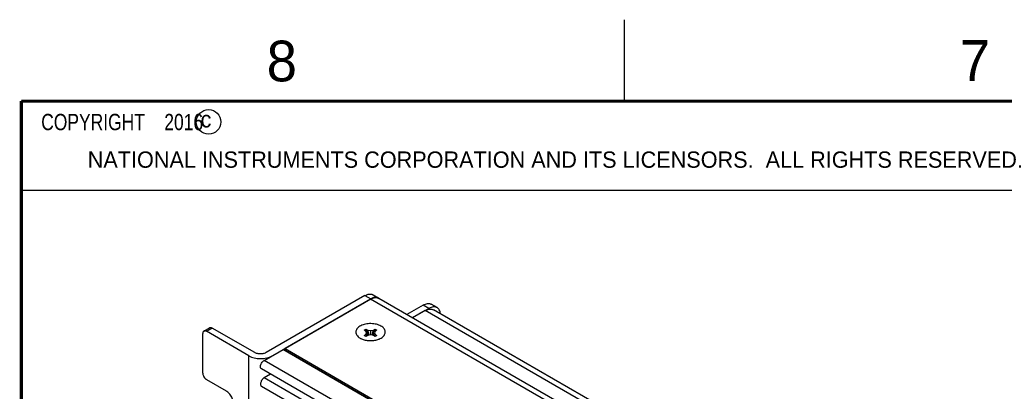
# Model space of a CAD drawing. Header units: inches. Extents: x 0 to 34, y 0 to 22.
# Tile 48 of 119: x 0.5 to 6.5, y 19.7 to 22. Entities that reach past the tile are written whole.
import ezdxf

# ---------------------------------------------------------------- set-up
doc = ezdxf.new("R2010")
doc.units = ezdxf.units.IN
doc.header["$LTSCALE"] = 1.87
doc.header["$MEASUREMENT"] = 0
doc.layers.get('0').update_dxf_attribs({"linetype": 'CONTINUOUS'})
doc.layers.add('02___PRT_ALL_AXES', color=7, linetype='CONTINUOUS')
doc.layers.add('DETAIL', color=7, linetype='CONTINUOUS')
doc.styles.get("Standard").update_dxf_attribs({"font": 'txt', "width": 0.8})
doc.styles.add('TEXTSTYLE_2', font='txt')

msp = doc.modelspace()

# ---------------------------------------------------------------- linework, layer by layer
at = {"color": 2, "linetype": 'CONTINUOUS'}
for p, q in [((4.20002, 21.5), (4.20002, 22)), ((0.50003, 21.5), (8.25003, 21.5)), ((0.50003, 21.5), (0.50003, 20.95313)), ((0.50003, 20.95313), (8.25003, 20.95313))]:
    msp.add_line(p, q, dxfattribs=at)
at = {"color": 7, "linetype": 'CONTINUOUS'}
for p, q in [((2.60723, 20.30675), (2.00212, 19.95737)), ((2.60723, 20.30675), (2.64258, 20.28634)), ((2.65723, 20.3117), (2.69258, 20.29129)), ((1.98904, 19.90899), (2.64258, 20.28634)), ((2.96432, 20.2486), (2.86365, 20.19048)), ((2.99967, 20.22818), (2.96432, 20.2486)), ((3.04967, 20.23314), (3.01432, 20.25355)), ((2.99967, 20.22818), (2.89901, 20.17006)), ((1.61973, 20.08897), (1.65509, 20.10938)), ((1.61321, 19.83001), (1.61321, 20.07455)), ((1.63549, 20.0874), (1.67084, 20.10782)), ((1.89605, 19.93696), (1.63549, 20.0874)), ((1.93141, 19.95737), (1.67084, 20.10782)), ((2.60298, 20.09473), (2.61359, 20.10086)), ((2.61359, 20.08861), (2.60298, 20.09473)), ((2.60298, 20.06228), (2.61359, 20.0684)), ((2.61359, 20.05615), (2.60298, 20.06228)), ((2.61359, 20.10086), (2.6242, 20.09473)), ((2.61828, 20.0785), (2.61359, 20.08861)), ((2.61359, 20.0684), (2.61828, 20.0785)), ((2.6242, 20.06228), (2.61359, 20.05615)), ((2.6242, 20.09473), (2.6417, 20.09203)), ((2.6417, 20.06498), (2.6242, 20.06228)), ((2.6417, 20.09203), (2.6592, 20.09473)), ((2.6417, 20.09203), (2.6417, 20.06498)), ((2.6592, 20.06228), (2.6417, 20.06498)), ((2.6592, 20.09473), (2.66981, 20.10086)), ((2.66981, 20.05615), (2.6592, 20.06228)), ((2.66981, 20.08861), (2.66512, 20.0785)), ((2.66512, 20.0785), (2.66981, 20.0684)), ((2.66981, 20.10086), (2.68041, 20.09473)), ((2.68041, 20.09473), (2.66981, 20.08861)), ((2.66981, 20.0684), (2.68041, 20.06228)), ((2.68041, 20.06228), (2.66981, 20.05615)), ((1.89605, 16.38531), (1.89605, 19.93696)), ((8.11364, 16.50459), (2.10324, 19.97493)), ((8.11511, 16.50713), (2.10824, 19.97542)), ((2.11738, 19.98207), (2.11738, 19.97014)), ((7.99945, 16.43865), (1.98904, 19.90899)), ((7.9837, 16.38647), (1.97329, 19.85681)), ((2.02895, 19.82467), (1.98904, 19.80162)), ((1.63549, 19.79143), (1.7564, 19.72162)), ((7.9837, 16.2787), (1.97329, 19.74903)), ((7.99945, 16.33129), (1.98904, 19.80162))]:
    msp.add_line(p, q, dxfattribs=at)
at = {"color": 3, "linetype": 'CONTINUOUS'}
for p, q in [((8.6954, 16.8233), (2.6917, 20.28976)), ((2.6417, 20.28481), (2.11738, 19.98207)), ((8.65211, 16.81447), (2.6417, 20.28481)), ((2.97757, 20.2144), (2.89989, 20.16955)), ((8.98798, 16.74407), (2.97757, 20.2144)), ((9.01735, 16.76094), (3.02758, 20.21936)), ((2.11738, 19.98207), (8.12779, 16.51174))]:
    msp.add_line(p, q, dxfattribs=at)
at = {"color": 7, "linetype": 'CONTINUOUS', "const_width": 0.02}
for points in [[(0.50002, 21.5), (0.50002, 0.5)], [(33.50002, 21.5), (0.50002, 21.5)]]:
    msp.add_lwpolyline(points, dxfattribs=at)
at = {"color": 2, "linetype": 'CONTINUOUS'}
msp.add_circle((1.64841, 21.37268), 0.0754, dxfattribs=at)
at = {"color": 7, "linetype": 'CONTINUOUS'}
for centre, radius, start, end in [((2.67602, 20.2626), 0.03313, 59.326534, 60.661776), ((3.13327, 20.26443), 0.54481, 197.471979, 200.964039), ((2.75937, 20.1404), 0.16259, 206.285214, 207.089898), ((2.75499, 20.13815), 0.15766, 207.084773, 210.123719), ((2.8734, 20.16764), 0.27025, 199.259192, 201.37217), ((2.86511, 20.16444), 0.26136, 201.380626, 202.98155), ((3.24447, 20.22515), 0.63383, 191.873686, 194.154407), ((3.16429, 20.27592), 0.57789, 200.927374, 201.650391), ((3.24751, 20.2259), 0.63696, 194.152688, 194.775535), ((2.03589, 20.2259), 0.63696, 345.224465, 345.847312), ((2.03893, 20.22515), 0.63383, 345.845593, 348.126314), ((2.1191, 20.27592), 0.57789, 338.349609, 339.072626), ((2.15013, 20.26443), 0.54481, 339.035961, 342.528021), ((2.41829, 20.16444), 0.26136, 337.01845, 338.619374), ((2.40999, 20.16764), 0.27025, 338.62783, 340.740808), ((2.52841, 20.13815), 0.15766, 329.876281, 332.915227), ((2.52402, 20.1404), 0.16259, 332.910102, 333.714786)]:
    msp.add_arc(centre, radius, start, end, dxfattribs=at)
for points, knots in [([(2.60723, 20.30675), (2.61161, 20.30928), (2.62034, 20.31344), (2.63183, 20.31621), (2.64047, 20.31651), (2.64648, 20.31584), (2.65211, 20.31428), (2.65559, 20.31265), (2.65723, 20.3117)], [0, 0, 0, 0, 0.2893087, 0.5483386, 0.6677636, 0.7817642, 0.8918979, 1, 1, 1, 1]), ([(2.67794, 20.29581), (2.67518, 20.29606), (2.66941, 20.29598), (2.66059, 20.29429), (2.6515, 20.29107), (2.64556, 20.28806), (2.64258, 20.28634)], [0, 0, 0, 0, 0.2233519, 0.4632871, 0.7221963, 1, 1, 1, 1]), ([(2.69225, 20.29148), (2.6901, 20.29269), (2.68544, 20.29466), (2.68047, 20.29558), (2.67794, 20.29581)], [0, 0, 0, 0, 0.4919573, 1, 1, 1, 1]), ([(2.6989, 20.28658), (2.69844, 20.28701), (2.69657, 20.28868), (2.69453, 20.29014), (2.69292, 20.29109)], [0, 0, 0, 0, 0.252138, 1, 1, 1, 1]), ([(2.96432, 20.2486), (2.9687, 20.25113), (2.97743, 20.25528), (2.98891, 20.25805), (2.99756, 20.25836), (3.00356, 20.25768), (3.0092, 20.25613), (3.01268, 20.2545), (3.01432, 20.25355)], [0, 0, 0, 0, 0.2893087, 0.5483386, 0.6677636, 0.7817642, 0.8918979, 1, 1, 1, 1]), ([(3.04967, 20.23314), (3.04803, 20.23408), (3.04455, 20.23571), (3.03892, 20.23727), (3.03292, 20.23794), (3.02427, 20.23764), (3.01278, 20.23487), (3.00406, 20.23072), (2.99967, 20.22818)], [0, 0, 0, 0, 0.1081021, 0.2182358, 0.3322364, 0.4516614, 0.7106913, 1, 1, 1, 1]), ([(3.07, 20.1956), (3.0696, 20.19976), (3.06823, 20.20767), (3.06405, 20.21844), (3.05791, 20.22718), (3.05253, 20.23149), (3.04967, 20.23314)], [0, 0, 0, 0, 0.2836951, 0.540776, 0.7764349, 1, 1, 1, 1]), ([(1.65509, 20.10938), (1.65613, 20.10998), (1.65852, 20.11085), (1.66248, 20.11095), (1.66671, 20.10992), (1.66946, 20.10862), (1.67084, 20.10782)], [0, 0, 0, 0, 0.2177445, 0.4508847, 0.710458, 1, 1, 1, 1]), ([(1.61974, 20.08896), (1.6187, 20.08836), (1.61675, 20.08673), (1.61468, 20.08335), (1.61345, 20.07918), (1.61321, 20.07614), (1.61321, 20.07455)], [0, 0, 0, 0, 0.2177498, 0.4508923, 0.7104636, 1, 1, 1, 1]), ([(1.63549, 20.0874), (1.6341, 20.0882), (1.63135, 20.08951), (1.62713, 20.09053), (1.62316, 20.09043), (1.62077, 20.08956), (1.61974, 20.08896)], [0, 0, 0, 0, 0.289542, 0.5491153, 0.7822555, 1, 1, 1, 1]), ([(1.89605, 19.93696), (1.90089, 19.93416), (1.91148, 19.92923), (1.92872, 19.92399), (1.94738, 19.92077), (1.96676, 19.91968), (1.98615, 19.92077), (2.00481, 19.92399), (2.02205, 19.92923), (2.03264, 19.93416), (2.03748, 19.93696)], [0, 0, 0, 0, 0.1141228, 0.2373453, 0.3669712, 0.5, 0.6330288, 0.7626547, 0.8858772, 1, 1, 1, 1]), ([(2.00212, 19.95737), (1.9997, 19.95597), (1.99441, 19.95351), (1.98579, 19.95089), (1.97646, 19.94927), (1.96676, 19.94873), (1.95707, 19.94927), (1.94774, 19.95089), (1.93912, 19.95351), (1.93383, 19.95597), (1.93141, 19.95737)], [0, 0, 0, 0, 0.1140723, 0.2373531, 0.3669835, 0.5, 0.6330165, 0.7626469, 0.8859277, 1, 1, 1, 1]), ([(2.10324, 19.97493), (2.10367, 19.97518), (2.10455, 19.97559), (2.10589, 19.97591), (2.10715, 19.97589), (2.10791, 19.97561), (2.10824, 19.97542)], [0, 0, 0, 0, 0.2881225, 0.5482299, 0.7822381, 1, 1, 1, 1]), ([(1.96683, 19.87086), (1.96683, 19.8726), (1.96717, 19.87623), (1.96895, 19.88368), (1.97305, 19.8928), (1.97998, 19.90221), (1.98591, 19.90718), (1.98904, 19.90899)], [0, 0, 0, 0, 0.1142243, 0.2380558, 0.5009017, 0.7632104, 1, 1, 1, 1]), ([(1.97329, 19.85681), (1.97227, 19.85739), (1.97035, 19.85897), (1.96829, 19.86227), (1.96715, 19.86636), (1.96688, 19.86931), (1.96683, 19.87086)], [0, 0, 0, 0, 0.2184032, 0.4515819, 0.7119302, 1, 1, 1, 1]), ([(1.61321, 19.83001), (1.61321, 19.82825), (1.61354, 19.82459), (1.61528, 19.81707), (1.61935, 19.80784), (1.62531, 19.7997), (1.63095, 19.79443), (1.63396, 19.79231), (1.63549, 19.79143)], [0, 0, 0, 0, 0.1141706, 0.2375596, 0.4999939, 0.7624316, 0.8858244, 1, 1, 1, 1]), ([(1.98904, 19.80162), (1.98675, 19.8003), (1.98335, 19.79797), (1.97935, 19.79406), (1.97654, 19.79056), (1.97399, 19.78672), (1.97104, 19.78137), (1.96825, 19.77453), (1.96661, 19.76638), (1.96678, 19.759), (1.9686, 19.7537), (1.97104, 19.75061), (1.97251, 19.74948), (1.97329, 19.74903)], [0, 0, 0, 0, 0.1270225, 0.1958642, 0.2680622, 0.3421822, 0.4164976, 0.5610774, 0.6950401, 0.8126189, 0.9122396, 0.957009, 1, 1, 1, 1])]:
    msp.add_open_spline(points, degree=3, knots=knots, dxfattribs=at)
at = {"color": 3, "linetype": 'CONTINUOUS'}
for points, knots in [([(2.6417, 20.28481), (2.64524, 20.28685), (2.65232, 20.29034), (2.66316, 20.2937), (2.67354, 20.29483), (2.68019, 20.29402), (2.68326, 20.29321)], [0, 0, 0, 0, 0.2829828, 0.5428882, 0.7802764, 1, 1, 1, 1]), ([(2.68326, 20.29321), (2.68401, 20.29302), (2.68692, 20.29215), (2.68973, 20.29089), (2.6917, 20.28976)], [0, 0, 0, 0, 0.2528677, 1, 1, 1, 1]), ([(2.97757, 20.2144), (2.98196, 20.21694), (2.99069, 20.22108), (3.00411, 20.22433), (3.0167, 20.22402), (3.02428, 20.22126), (3.02757, 20.21935)], [0, 0, 0, 0, 0.289542, 0.5491153, 0.7822555, 1, 1, 1, 1])]:
    msp.add_open_spline(points, degree=3, knots=knots, dxfattribs=at)
at = {"color": 7, "linetype": 'CONTINUOUS'}
for points in [[(2.6245, 20.0624), (2.62451, 20.06237), (2.62452, 20.06235), (2.62453, 20.06232)], [(2.6589, 20.0624), (2.65889, 20.06237), (2.65888, 20.06235), (2.65887, 20.06232)]]:
    msp.add_open_spline(points, degree=3, dxfattribs=at)
at = {"layer": '02___PRT_ALL_AXES', "color": 3, "linetype": 'CONTINUOUS'}
msp.add_line((2.57034, 20.05047), (2.5777, 20.04564), dxfattribs=at)
msp.add_arc((2.65282, 20.14061), 0.10876, 290.840821, 293.477502, dxfattribs=at)
for points, knots in [([(2.70569, 20.11954), (2.70149, 20.12196), (2.69233, 20.12626), (2.67743, 20.13093), (2.66129, 20.13392), (2.63895, 20.13551), (2.61661, 20.13356), (2.59578, 20.12797), (2.58199, 20.12226), (2.57025, 20.11516), (2.56095, 20.10687), (2.55444, 20.0976), (2.55106, 20.08763), (2.55109, 20.07737), (2.55453, 20.0674), (2.56109, 20.05815), (2.56701, 20.05292), (2.57032, 20.05047)], [0, 0, 0, 0, 0.0663883, 0.1379969, 0.2132865, 0.2906753, 0.4443234, 0.5172582, 0.5854943, 0.6479796, 0.7043083, 0.7549151, 0.801367, 0.8462943, 0.8927833, 0.9434944, 1, 1, 1, 1]), ([(2.71308, 20.05047), (2.71626, 20.05283), (2.72197, 20.05783), (2.72841, 20.06665), (2.73202, 20.07613), (2.73253, 20.08593), (2.72989, 20.09557), (2.72431, 20.10463), (2.71608, 20.11284), (2.70936, 20.11742), (2.70569, 20.11954)], [0, 0, 0, 0, 0.1379219, 0.2623194, 0.3765077, 0.486141, 0.5981319, 0.7188022, 0.8523959, 1, 1, 1, 1]), ([(2.69615, 20.04085), (2.69771, 20.04153), (2.7036, 20.04427), (2.70923, 20.04761), (2.71308, 20.05047)], [0, 0, 0, 0, 0.2622862, 1, 1, 1, 1]), ([(2.5777, 20.04564), (2.57877, 20.04503), (2.58323, 20.04258), (2.58789, 20.0405), (2.59149, 20.03912)], [0, 0, 0, 0, 0.2411881, 1, 1, 1, 1]), ([(2.59149, 20.03912), (2.59919, 20.03615), (2.61573, 20.03177), (2.64147, 20.02961), (2.66723, 20.0317), (2.6838, 20.03602), (2.69151, 20.03896)], [0, 0, 0, 0, 0.2428111, 0.4998041, 0.7569781, 1, 1, 1, 1])]:
    msp.add_open_spline(points, degree=3, knots=knots, dxfattribs=at)
at = {"layer": '02___PRT_ALL_AXES', "color": 7, "linetype": 'CONTINUOUS'}
msp.add_open_spline([(1.79991, 19.63655), (1.80051, 19.64008), (1.80088, 19.64769), (1.79933, 19.65947), (1.79582, 19.67176), (1.7905, 19.68399), (1.7836, 19.69561), (1.77545, 19.70607), (1.76643, 19.7149), (1.75978, 19.71967), (1.7564, 19.72162)], degree=3, knots=[0, 0, 0, 0, 0.107071, 0.225868, 0.3539977, 0.4879632, 0.6236569, 0.7567666, 0.883383, 1, 1, 1, 1], dxfattribs=at)

# ---------------------------------------------------------------- texts
at = {"color": 2, "linetype": 'CONTINUOUS', "attachment_point": 1, "line_spacing_factor": 0.9, "style": 'TEXTSTYLE_2'}
for s, insert, char_height, width in [('8', (2.00464, 21.87133), 0.25, 0.25), ('7', (6.25565, 21.87429), 0.25, 0.25), ('c', (1.59898, 21.43883), 0.1, 0.1), ('NATIONAL INSTRUMENTS CORPORATION AND ITS LICENSORS.  ALL RIGHTS RESERVED.', (0.90712, 21.19112), 0.1, 7.3)]:
    msp.add_mtext(s, dxfattribs=dict(at, insert=insert, char_height=char_height, width=width))
at = {"layer": 'DETAIL', "color": 2, "linetype": 'CONTINUOUS', "insert": (0.56253, 21.42188), "char_height": 0.1, "width": 1.52, "attachment_point": 1, "line_spacing_factor": 0.9}
msp.add_mtext('  COPYRIGHT    2016', dxfattribs=at)

doc.saveas('drawing.dxf')
